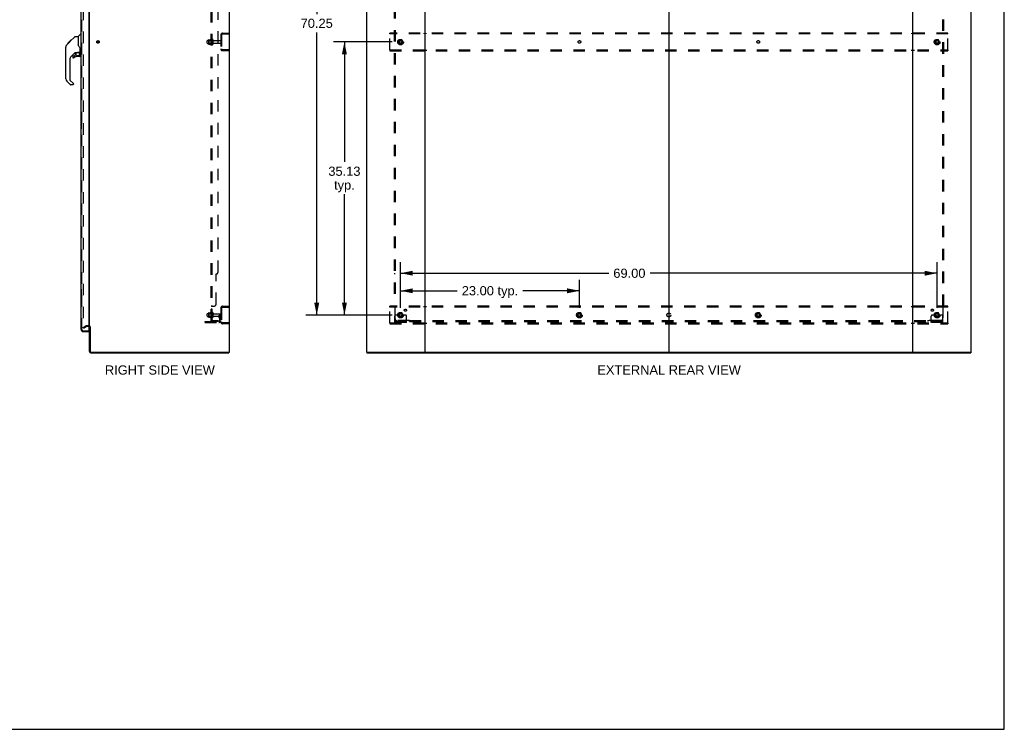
# Model space of a CAD drawing. Header units: inches. Extents: x 0 to 268, y 0 to 174.
# Tile 71 of 77: x 142 to 268, y 0 to 91. Entities that reach past the tile are written whole.
import ezdxf

# ---------------------------------------------------------------- set-up
doc = ezdxf.new("R2010")
doc.units = ezdxf.units.IN
doc.header["$LTSCALE"] = 14.749625
doc.header["$MEASUREMENT"] = 0
doc.linetypes.add('DOT', pattern=[0.2, 0.1, -0.1])
doc.linetypes.add('HIDDEN', pattern=[0.2, 0.1, -0.1])
doc.layers.get('0').update_dxf_attribs({"linetype": 'CONTINUOUS'})
for name, color, linetype in [('DEFAULT_2', 8, 'HIDDEN'), ('DIMENSIONS', 7, 'CONTINUOUS'), ('LEFTHAND_DOOR_ASSEMBLY', 7, 'CONTINUOUS'), ('RIGHTHAND_DOOR_ASSEMBLY', 7, 'CONTINUOUS'), ('SUBPANEL', 7, 'CONTINUOUS')]:
    doc.layers.add(name, color=color, linetype=linetype)
doc.styles.get("Standard").update_dxf_attribs({"font": 'arial.ttf'})
doc.dimstyles.new('DIMSTYLE_1', dxfattribs={"dimtxt": 1.183125, "dimasz": 1.5775, "dimexe": 0.09, "dimexo": 0.07, "dimgap": 0.0375, "dimtad": 0, "dimtih": 1, "dimtoh": 1, "dimzin": 4, "dimdsep": 46, "dimtxsty": 'Standard', "dimblk": '_FILLED', "dimblk1": '_FILLED', "dimblk2": '_FILLED', "dimcen": 0.09, "dimadec": 3, "dimazin": 1, "dimtfac": 1, "dimtdec": 3, "dimtofl": 0, "dimtmove": 0, "dimatfit": 3, "dimldrblk": '_FILLED', "dimfxl": 0, "dimtolj": 1, "dimtzin": 4, "dimarcsym": 0})

# ---------------------------------------------------------------- blocks, each defined once
blk = doc.blocks.new('_FILLED')
at = {"color": 0, "linetype": 'ByBlock'}
blk.add_solid([(0, 0), (-1, 0.2), (-1, -0.2)], dxfattribs=at)
blk = doc.blocks.new('*D2')
at = {"layer": 'DIMENSIONS', "color": 2, "linetype": 'Continuous'}
for p, q in [((149.55, 120.73), (151.73, 120.73)), ((166.18, 120.73), (164.01, 120.73))]:
    blk.add_line(p, q, dxfattribs=at)
at = {"layer": 'DIMENSIONS', "color": 2, "linetype": 'Continuous', "xscale": 1.5775, "yscale": 1.5775, "zscale": 1.5775, "rotation": 180}
blk.add_blockref('_FILLED', (149.55, 120.73), dxfattribs=at)
at = {"layer": 'DIMENSIONS', "color": 2, "linetype": 'Continuous', "xscale": 1.5775, "yscale": 1.5775, "zscale": 1.5775}
blk.add_blockref('_FILLED', (166.18, 120.73), dxfattribs=at)
at = {"layer": 'DIMENSIONS', "color": 2, "linetype": 'Continuous', "insert": (157.87, 121.32), "char_height": 1.1831, "width": 11.1011, "attachment_point": 2, "line_spacing_factor": 0.9}
blk.add_mtext('16.63 USABLE\\PDEPTH', dxfattribs=at)
blk = doc.blocks.new('*D3')
at = {"layer": 'DIMENSIONS', "color": 2, "linetype": 'Continuous'}
for p, q in [((190.53, 54.22), (190.53, 57.82)), ((213.53, 54.22), (213.53, 57.82)), ((190.53, 56.4), (197.82, 56.4)), ((213.53, 56.4), (206.25, 56.4))]:
    blk.add_line(p, q, dxfattribs=at)
at = {"layer": 'DIMENSIONS', "color": 2, "linetype": 'Continuous', "xscale": 1.5775, "yscale": 1.5775, "zscale": 1.5775, "rotation": 180}
blk.add_blockref('_FILLED', (190.53, 56.4), dxfattribs=at)
at = {"layer": 'DIMENSIONS', "color": 2, "linetype": 'Continuous', "xscale": 1.5775, "yscale": 1.5775, "zscale": 1.5775}
blk.add_blockref('_FILLED', (213.53, 56.4), dxfattribs=at)
at = {"layer": 'DIMENSIONS', "color": 2, "linetype": 'Continuous', "insert": (202.03, 57), "char_height": 1.183, "width": 7.2527, "attachment_point": 2, "line_spacing_factor": 0.9}
blk.add_mtext('23.00 typ.', dxfattribs=at)
blk = doc.blocks.new('*D4')
at = {"layer": 'DIMENSIONS', "color": 2, "linetype": 'Continuous'}
for p, q in [((189.43, 123.53), (178.33, 123.53)), ((179.75, 123.53), (179.75, 91.99)), ((179.75, 53.28), (179.75, 89.63)), ((189.43, 53.28), (178.33, 53.28))]:
    blk.add_line(p, q, dxfattribs=at)
at = {"layer": 'DIMENSIONS', "color": 2, "linetype": 'Continuous', "xscale": 1.5775, "yscale": 1.5775, "zscale": 1.5775}
for p, rotation in [((179.75, 123.53), 90), ((179.75, 53.28), 270)]:
    blk.add_blockref('_FILLED', p, dxfattribs=dict(at, rotation=rotation))
at = {"layer": 'DIMENSIONS', "color": 2, "linetype": 'Continuous', "insert": (179.75, 91.4), "char_height": 1.183, "width": 4.1343, "attachment_point": 2, "line_spacing_factor": 0.9}
blk.add_mtext('70.25', dxfattribs=at)
blk = doc.blocks.new('*D5')
at = {"layer": 'DIMENSIONS', "color": 2, "linetype": 'Continuous'}
for p, q in [((190.53, 54.22), (190.53, 60.08)), ((259.53, 54.22), (259.53, 60.08)), ((190.53, 58.66), (217.31, 58.66)), ((259.53, 58.66), (222.62, 58.66))]:
    blk.add_line(p, q, dxfattribs=at)
at = {"layer": 'DIMENSIONS', "color": 2, "linetype": 'Continuous', "xscale": 1.5775, "yscale": 1.5775, "zscale": 1.5775, "rotation": 180}
blk.add_blockref('_FILLED', (190.53, 58.66), dxfattribs=at)
at = {"layer": 'DIMENSIONS', "color": 2, "linetype": 'Continuous', "xscale": 1.5775, "yscale": 1.5775, "zscale": 1.5775}
blk.add_blockref('_FILLED', (259.53, 58.66), dxfattribs=at)
at = {"layer": 'DIMENSIONS', "color": 2, "linetype": 'Continuous', "insert": (219.96, 59.25), "char_height": 1.183, "width": 4.1343, "attachment_point": 2, "line_spacing_factor": 0.9}
blk.add_mtext('69.00', dxfattribs=at)
blk = doc.blocks.new('*D6')
at = {"layer": 'DIMENSIONS', "color": 2, "linetype": 'Continuous'}
for p, q in [((189.43, 88.41), (181.89, 88.41)), ((183.31, 88.41), (183.31, 72.97)), ((183.31, 53.28), (183.31, 68.82)), ((189.43, 53.28), (181.89, 53.28))]:
    blk.add_line(p, q, dxfattribs=at)
at = {"layer": 'DIMENSIONS', "color": 2, "linetype": 'Continuous', "xscale": 1.5775, "yscale": 1.5775, "zscale": 1.5775}
for p, rotation in [((183.31, 88.41), 90), ((183.31, 53.28), 270)]:
    blk.add_blockref('_FILLED', p, dxfattribs=dict(at, rotation=rotation))
at = {"layer": 'DIMENSIONS', "color": 2, "linetype": 'Continuous', "insert": (183.31, 72.37), "char_height": 1.183, "width": 4.1343, "attachment_point": 2, "line_spacing_factor": 0.9}
blk.add_mtext('35.13\\Ptyp.', dxfattribs=at)

msp = doc.modelspace()

# ---------------------------------------------------------------- linework, layer by layer
at = {"color": 7, "linetype": 'Continuous'}
for p, q in [((268.175, 0), (268.175, 173.525)), ((225.035, 128.303), (225.035, 48.511)), ((168.457, 48.511), (168.457, 48.407)), ((186.212, 48.511), (186.212, 48.407)), ((193.601, 48.511), (256.469, 48.511)), ((263.858, 48.511), (263.858, 48.407)), ((0, 0), (268.175, 0))]:
    msp.add_line(p, q, dxfattribs=at)
at = {"color": 3, "linetype": 'Continuous'}
for p, q in [((168.509, 128.303), (168.509, 48.511)), ((186.16, 128.303), (186.16, 48.511)), ((193.66, 128.303), (193.66, 48.511)), ((256.41, 48.511), (256.41, 128.303)), ((263.91, 48.511), (263.91, 128.303)), ((150.509, 51.855), (150.509, 124.959)), ((150.509, 48.596), (150.509, 51.824)), ((150.613, 51.825), (150.613, 48.601)), ((150.698, 48.407), (168.457, 48.407)), ((150.703, 48.511), (168.509, 48.511)), ((186.16, 48.511), (193.601, 48.511)), ((186.212, 48.407), (263.858, 48.407)), ((256.469, 48.511), (263.91, 48.511))]:
    msp.add_line(p, q, dxfattribs=at)
for centre, radius, start, end in [((150.424, 51.718), 0.085, 0, 85.95069), ((150.698, 48.596), 0.189, 180, 270), ((150.703, 48.601), 0.09, 180, 270)]:
    msp.add_arc(centre, radius, start, end, dxfattribs=at)
at = {"color": 7, "linetype": 'Continuous'}
for centre, radius, start, end in [((150.424, 51.718), 0.189, 34.02865, 46.48705), ((150.698, 48.596), 0.085, 184.4898, 265.5102)]:
    msp.add_arc(centre, radius, start, end, dxfattribs=at)
at = {"layer": 'DEFAULT_2', "color": 8, "linetype": 'HIDDEN'}
for p, q in [((149.696, 125.142), (149.696, 51.673)), ((165.844, 88.663), (165.844, 88.152)), ((165.854, 88.685), (166.082, 88.685)), ((166.11, 88.763), (166.11, 88.051)), ((166.18, 88.741), (166.18, 88.073)), ((166.305, 88.15), (166.305, 88.665)), ((166.415, 88.15), (166.415, 88.665)), ((167.405, 89.286), (167.405, 87.529)), ((167.509, 89.286), (167.509, 87.529)), ((167.651, 89.532), (168.405, 89.532)), ((167.651, 89.428), (168.405, 89.428)), ((167.935, 89.532), (167.935, 89.428)), ((168.405, 89.532), (168.405, 89.428)), ((189.16, 89.428), (189.16, 89.532)), ((260.91, 89.532), (189.16, 89.532)), ((189.16, 87.386), (189.16, 89.428)), ((260.91, 89.428), (189.16, 89.428)), ((190.372, 88.68), (190.217, 88.412)), ((190.689, 88.685), (190.38, 88.685)), ((190.852, 88.412), (190.698, 88.68)), ((193.51, 89.532), (193.51, 89.428)), ((193.81, 89.428), (193.81, 89.532)), ((224.885, 89.532), (224.885, 89.428)), ((225.185, 89.428), (225.185, 89.532)), ((256.26, 89.532), (256.26, 89.428)), ((256.56, 89.532), (256.56, 89.428)), ((259.372, 88.68), (259.217, 88.412)), ((259.689, 88.685), (259.38, 88.685)), ((259.852, 88.412), (259.698, 88.68)), ((260.91, 89.428), (260.91, 89.532)), ((260.91, 87.386), (260.91, 89.428)), ((165.68, 88.25), (165.68, 88.565)), ((165.71, 88.595), (166.305, 88.595)), ((165.71, 88.22), (166.305, 88.22)), ((165.864, 88.591), (165.844, 88.611)), ((165.864, 88.224), (165.844, 88.204)), ((165.854, 88.13), (166.082, 88.13)), ((166.16, 88.591), (165.864, 88.591)), ((165.864, 88.591), (165.864, 88.224)), ((166.16, 88.224), (165.864, 88.224)), ((166.16, 88.591), (166.18, 88.611)), ((166.16, 88.591), (166.16, 88.224)), ((166.16, 88.224), (166.18, 88.204)), ((166.477, 88.572), (167.375, 88.572)), ((166.477, 88.242), (167.375, 88.242)), ((168.405, 87.386), (167.651, 87.386)), ((167.935, 87.386), (167.935, 87.282)), ((168.405, 87.386), (168.405, 87.282)), ((189.16, 87.386), (189.16, 87.282)), ((189.16, 87.386), (260.91, 87.386)), ((190.217, 88.402), (190.372, 88.135)), ((190.689, 88.13), (190.38, 88.13)), ((190.698, 88.135), (190.852, 88.402)), ((193.51, 87.386), (193.51, 87.282)), ((193.81, 87.386), (193.81, 87.282)), ((224.885, 87.386), (224.885, 87.282)), ((225.185, 87.386), (225.185, 87.282)), ((256.26, 87.386), (256.26, 87.282)), ((256.56, 87.386), (256.56, 87.282)), ((259.217, 88.402), (259.372, 88.135)), ((259.689, 88.13), (259.38, 88.13)), ((259.698, 88.135), (259.852, 88.402)), ((260.91, 87.386), (260.91, 87.282)), ((168.405, 87.282), (167.651, 87.282)), ((189.16, 87.282), (260.91, 87.282)), ((165.68, 53.125), (165.68, 53.44)), ((165.71, 53.47), (166.305, 53.47)), ((165.844, 53.538), (165.844, 53.027)), ((165.864, 53.466), (165.844, 53.486)), ((165.854, 53.56), (166.082, 53.56)), ((166.16, 53.466), (165.864, 53.466)), ((165.864, 53.466), (165.864, 53.099)), ((166.11, 53.638), (166.11, 52.926)), ((166.16, 53.466), (166.18, 53.486)), ((166.16, 53.466), (166.16, 53.099)), ((166.18, 53.616), (166.18, 52.948)), ((166.305, 53.025), (166.305, 53.54)), ((166.415, 53.025), (166.415, 53.54)), ((166.477, 53.447), (167.375, 53.447)), ((167.211, 53.282), (167.301, 53.282)), ((167.211, 52.942), (167.211, 53.282)), ((167.301, 53.282), (167.405, 53.282)), ((167.301, 52.581), (167.301, 53.282)), ((167.315, 52.942), (167.315, 53.282)), ((167.405, 53.282), (167.366, 53.282)), ((167.405, 54.161), (167.405, 52.404)), ((167.509, 54.161), (167.509, 52.404)), ((167.651, 54.407), (168.405, 54.407)), ((167.651, 54.303), (168.405, 54.303)), ((167.935, 54.407), (167.935, 54.303)), ((168.405, 54.407), (168.405, 54.303)), ((189.16, 54.303), (189.16, 54.407)), ((260.91, 54.407), (189.16, 54.407)), ((189.16, 52.261), (189.16, 54.303)), ((260.91, 54.303), (189.16, 54.303)), ((189.999, 53.282), (189.91, 53.282)), ((190.12, 53.282), (189.999, 53.282)), ((190.36, 53.282), (190.12, 53.282)), ((190.372, 53.555), (190.217, 53.287)), ((190.217, 53.277), (190.372, 53.01)), ((190.689, 53.56), (190.38, 53.56)), ((190.852, 53.287), (190.698, 53.555)), ((190.698, 53.01), (190.852, 53.277)), ((190.71, 53.282), (190.949, 53.282)), ((191.071, 53.282), (190.949, 53.282)), ((191.16, 53.282), (191.071, 53.282)), ((193.51, 54.407), (193.51, 54.303)), ((193.81, 54.303), (193.81, 54.407)), ((213.372, 53.555), (213.217, 53.287)), ((213.217, 53.277), (213.372, 53.01)), ((213.689, 53.56), (213.38, 53.56)), ((213.852, 53.287), (213.698, 53.555)), ((213.698, 53.01), (213.852, 53.277)), ((224.885, 54.407), (224.885, 54.303)), ((225.185, 54.303), (225.185, 54.407)), ((236.372, 53.555), (236.217, 53.287)), ((236.217, 53.277), (236.372, 53.01)), ((236.689, 53.56), (236.38, 53.56)), ((236.852, 53.287), (236.698, 53.555)), ((236.698, 53.01), (236.852, 53.277)), ((256.26, 54.407), (256.26, 54.303)), ((256.56, 54.407), (256.56, 54.303)), ((258.999, 53.282), (258.91, 53.282)), ((259.12, 53.282), (258.999, 53.282)), ((259.36, 53.282), (259.12, 53.282)), ((259.372, 53.555), (259.217, 53.287)), ((259.217, 53.277), (259.372, 53.01)), ((259.689, 53.56), (259.38, 53.56)), ((259.852, 53.287), (259.698, 53.555)), ((259.698, 53.01), (259.852, 53.277)), ((259.71, 53.282), (259.949, 53.282)), ((260.071, 53.282), (259.949, 53.282)), ((260.16, 53.282), (260.071, 53.282)), ((260.91, 54.303), (260.91, 54.407)), ((260.91, 52.261), (260.91, 54.303)), ((165.405, 52.438), (167.158, 52.438)), ((165.405, 52.334), (165.405, 52.438)), ((165.405, 52.334), (167.158, 52.334)), ((165.652, 52.334), (165.652, 52.438)), ((165.71, 53.095), (166.305, 53.095)), ((165.864, 53.099), (165.844, 53.079)), ((165.854, 53.005), (166.082, 53.005)), ((166.16, 53.099), (165.864, 53.099)), ((165.908, 52.334), (165.908, 52.438)), ((166.16, 53.099), (166.18, 53.079)), ((166.477, 53.117), (167.375, 53.117)), ((167.315, 53.107), (167.211, 53.107)), ((167.232, 52.875), (167.281, 52.807)), ((167.317, 52.936), (167.366, 52.868)), ((168.405, 52.261), (167.651, 52.261)), ((168.405, 52.157), (167.651, 52.157)), ((167.935, 52.261), (167.935, 52.157)), ((168.405, 52.261), (168.405, 52.157)), ((189.16, 52.261), (260.91, 52.261)), ((189.16, 52.261), (189.16, 52.157)), ((189.16, 52.157), (260.91, 52.157)), ((189.785, 52.334), (189.785, 53.157)), ((191.285, 52.438), (189.785, 52.438)), ((191.285, 52.334), (189.785, 52.334)), ((190.032, 52.334), (190.032, 52.438)), ((190.288, 52.334), (190.288, 52.438)), ((190.689, 53.005), (190.38, 53.005)), ((190.782, 52.334), (190.782, 52.438)), ((191.038, 52.334), (191.038, 52.438)), ((191.285, 52.334), (191.285, 53.157)), ((193.51, 52.261), (193.51, 52.157)), ((193.81, 52.261), (193.81, 52.157)), ((213.689, 53.005), (213.38, 53.005)), ((224.885, 52.261), (224.885, 52.157)), ((225.185, 52.261), (225.185, 52.157)), ((236.689, 53.005), (236.38, 53.005)), ((256.26, 52.261), (256.26, 52.157)), ((256.56, 52.261), (256.56, 52.157)), ((258.785, 52.334), (258.785, 53.157)), ((260.285, 52.438), (258.785, 52.438)), ((260.285, 52.334), (258.785, 52.334)), ((259.032, 52.334), (259.032, 52.438)), ((259.288, 52.334), (259.288, 52.438)), ((259.689, 53.005), (259.38, 53.005)), ((259.782, 52.334), (259.782, 52.438)), ((260.038, 52.334), (260.038, 52.438)), ((260.285, 52.334), (260.285, 53.157)), ((260.91, 52.261), (260.91, 52.157)), ((149.696, 51.693), (150.036, 51.889)), ((149.748, 51.603), (149.696, 51.693)), ((149.748, 51.603), (150.088, 51.799)), ((150.424, 51.907), (150.105, 51.907)), ((150.424, 51.803), (150.105, 51.803))]:
    msp.add_line(p, q, dxfattribs=at)
for points in [[(149.696, 51.673), (149.696, 51.67), (149.697, 51.668), (149.697, 51.666), (149.698, 51.664), (149.699, 51.662)], [(149.714, 51.653), (149.712, 51.653), (149.71, 51.653), (149.708, 51.654), (149.706, 51.655), (149.705, 51.656), (149.703, 51.657), (149.701, 51.658), (149.7, 51.66), (149.699, 51.662)], [(149.721, 51.655), (149.72, 51.654), (149.718, 51.653), (149.716, 51.653), (149.714, 51.653), (149.714, 51.653)]]:
    msp.add_lwpolyline(points, dxfattribs=at)
for centre, radius in [((190.535, 88.407), 0.372), ((190.535, 88.407), 0.356), ((190.535, 88.407), 0.312), ((259.535, 88.407), 0.372), ((259.535, 88.407), 0.356), ((259.535, 88.407), 0.312), ((151.613, 88.407), 0.164), ((151.613, 88.407), 0.124), ((190.535, 88.407), 0.204), ((190.535, 88.407), 0.188), ((190.535, 88.407), 0.183), ((190.535, 88.407), 0.165), ((259.535, 88.407), 0.204), ((259.535, 88.407), 0.188), ((259.535, 88.407), 0.183), ((259.535, 88.407), 0.165), ((190.535, 53.282), 0.372), ((190.535, 53.282), 0.356), ((190.535, 53.282), 0.312), ((190.535, 53.282), 0.204), ((190.535, 53.282), 0.188), ((190.535, 53.282), 0.183), ((190.535, 53.282), 0.165), ((213.535, 53.282), 0.372), ((213.535, 53.282), 0.356), ((213.535, 53.282), 0.312), ((213.535, 53.282), 0.204), ((213.535, 53.282), 0.188), ((213.535, 53.282), 0.183), ((213.535, 53.282), 0.165), ((236.535, 53.282), 0.372), ((236.535, 53.282), 0.356), ((236.535, 53.282), 0.312), ((236.535, 53.282), 0.204), ((236.535, 53.282), 0.188), ((236.535, 53.282), 0.183), ((236.535, 53.282), 0.165), ((259.535, 53.282), 0.372), ((259.535, 53.282), 0.356), ((259.535, 53.282), 0.312), ((259.535, 53.282), 0.204), ((259.535, 53.282), 0.188), ((259.535, 53.282), 0.183), ((259.535, 53.282), 0.165)]:
    msp.add_circle(centre, radius, dxfattribs=at)
at = {"layer": 'DEFAULT_2', "color": 8, "linetype": 'DOT'}
for centre in [(190.535, 88.407), (213.535, 88.407), (236.535, 88.407), (259.535, 88.407), (190.535, 53.282), (213.535, 53.282), (236.535, 53.282), (259.535, 53.282)]:
    msp.add_circle(centre, 0.17, dxfattribs=at)
at = {"layer": 'DEFAULT_2', "color": 8, "linetype": 'HIDDEN'}
for centre, radius, start, end in [((165.854, 88.675), 0.01, 90, 174.80617), ((165.985, 88.663), 0.141, 174.79195, 180), ((166.063, 88.695), 0.01, 270, 336.03207), ((166.71, 88.407), 0.698, 149.33687, 156.03207), ((166.141, 88.741), 0.0384, 0, 145.55034), ((166.36, 88.665), 0.055, 360, 180), ((167.651, 89.286), 0.246, 90, 180), ((167.651, 89.286), 0.142, 90, 180), ((190.38, 88.675), 0.01, 90.01235, 149.98915), ((190.689, 88.675), 0.01, 30.01204, 89.98872), ((259.38, 88.675), 0.01, 90.01235, 149.98915), ((259.689, 88.675), 0.01, 30.01204, 89.98872), ((165.71, 88.565), 0.03, 90, 180.00001), ((165.71, 88.25), 0.03, 179.99999, 270), ((165.985, 88.152), 0.141, 180, 185.20805), ((165.854, 88.14), 0.01, 185.19383, 270), ((166.063, 88.12), 0.01, 23.96793, 90), ((166.71, 88.407), 0.698, 203.96793, 210.66313), ((166.141, 88.073), 0.0384, 214.44966, 360), ((166.36, 88.15), 0.055, 180, 0), ((166.477, 88.635), 0.0625, 180, 270), ((166.477, 88.18), 0.0625, 90, 180), ((167.375, 88.542), 0.03, 360, 90), ((167.375, 88.272), 0.03, 270, 0), ((167.651, 87.529), 0.246, 180, 270), ((167.651, 87.529), 0.142, 180, 270), ((190.226, 88.407), 0.01, 150.01268, 209.98829), ((190.38, 88.14), 0.01, 210.01204, 269.98872), ((190.689, 88.14), 0.01, 270.01235, 329.98915), ((190.844, 88.407), 0.01, 330.01268, 29.98829), ((259.226, 88.407), 0.01, 150.01268, 209.98829), ((259.38, 88.14), 0.01, 210.01204, 269.98872), ((259.689, 88.14), 0.01, 270.01235, 329.98915), ((259.844, 88.407), 0.01, 330.01268, 29.98829), ((165.71, 53.44), 0.03, 90, 180.00001), ((165.854, 53.55), 0.01, 90, 174.80617), ((165.985, 53.538), 0.141, 174.79195, 180), ((166.063, 53.57), 0.01, 270, 336.03207), ((166.71, 53.282), 0.698, 149.33687, 156.03207), ((166.141, 53.616), 0.0384, 0, 145.55034), ((166.36, 53.54), 0.055, 360, 180), ((166.477, 53.51), 0.0625, 180, 270), ((167.375, 53.417), 0.03, 360, 90), ((167.651, 54.161), 0.246, 90, 180), ((167.651, 54.161), 0.142, 90, 180), ((189.91, 53.157), 0.125, 90, 180), ((190.226, 53.282), 0.01, 150.01268, 209.98829), ((190.535, 53.282), 0.175, 180, 360), ((190.38, 53.55), 0.01, 90.01235, 149.98915), ((190.689, 53.55), 0.01, 30.01204, 89.98872), ((190.844, 53.282), 0.01, 330.01268, 29.98829), ((191.16, 53.157), 0.125, 0, 90), ((213.226, 53.282), 0.01, 150.01268, 209.98829), ((213.38, 53.55), 0.01, 90.01235, 149.98915), ((213.689, 53.55), 0.01, 30.01204, 89.98872), ((213.844, 53.282), 0.01, 330.01268, 29.98829), ((236.226, 53.282), 0.01, 150.01268, 209.98829), ((236.38, 53.55), 0.01, 90.01235, 149.98915), ((236.689, 53.55), 0.01, 30.01204, 89.98872), ((236.844, 53.282), 0.01, 330.01268, 29.98829), ((258.91, 53.157), 0.125, 90, 180), ((259.226, 53.282), 0.01, 150.01268, 209.98829), ((259.535, 53.282), 0.175, 180, 360), ((259.38, 53.55), 0.01, 90.01235, 149.98915), ((259.689, 53.55), 0.01, 30.01204, 89.98872), ((259.844, 53.282), 0.01, 330.01268, 29.98829), ((260.16, 53.157), 0.125, 0, 90), ((165.71, 53.125), 0.03, 179.99999, 270), ((165.985, 53.027), 0.141, 180, 185.20805), ((165.854, 53.015), 0.01, 185.19383, 270), ((166.063, 52.995), 0.01, 23.96793, 90), ((166.71, 53.282), 0.698, 203.96793, 210.66313), ((166.141, 52.948), 0.0384, 214.44966, 360), ((166.36, 53.025), 0.055, 180, 0), ((166.477, 53.055), 0.0625, 90, 180), ((167.158, 52.581), 0.246, 270, 360), ((167.158, 52.581), 0.142, 270, 360), ((167.325, 52.942), 0.114, 180, 215.75389), ((167.197, 52.746), 0.104, 0, 35.75389), ((167.325, 52.942), 0.01, 180, 215.75389), ((167.197, 52.746), 0.208, 0, 35.75389), ((167.375, 53.147), 0.03, 270, 0), ((167.651, 52.404), 0.246, 180, 270), ((167.651, 52.404), 0.142, 180, 270), ((190.38, 53.015), 0.01, 210.01204, 269.98872), ((190.689, 53.015), 0.01, 270.01235, 329.98915), ((213.38, 53.015), 0.01, 210.01204, 269.98872), ((213.689, 53.015), 0.01, 270.01235, 329.98915), ((236.38, 53.015), 0.01, 210.01204, 269.98872), ((236.689, 53.015), 0.01, 270.01235, 329.98915), ((259.38, 53.015), 0.01, 210.01204, 269.98872), ((259.689, 53.015), 0.01, 270.01235, 329.98915), ((150.105, 51.77), 0.137, 90, 120), ((150.105, 51.77), 0.033, 90, 120), ((150.424, 51.718), 0.189, 46.48705, 90), ((150.424, 51.718), 0.085, 85.95069, 90), ((150.424, 51.718), 0.189, 0, 34.02865)]:
    msp.add_arc(centre, radius, start, end, dxfattribs=at)
at = {"layer": 'LEFTHAND_DOOR_ASSEMBLY', "color": 8, "linetype": 'HIDDEN'}
for p, q in [((149.555, 51.404), (149.555, 125.411)), ((149.697, 51.261), (150.41, 51.261))]:
    msp.add_line(p, q, dxfattribs=at)
at = {"layer": 'LEFTHAND_DOOR_ASSEMBLY', "color": 7, "linetype": 'Continuous'}
for p, q in [((147.463, 87.701), (147.482, 87.721)), ((147.463, 87.224), (147.463, 87.701)), ((147.463, 87.224), (147.482, 87.205))]:
    msp.add_line(p, q, dxfattribs=at)
for centre, radius, start, end in [((147.915, 87.736), 0.433, 137.27268, 137.76144), ((148.467, 86.535), 0.0787, 90, 180), ((148.467, 86.416), 0.0787, 180, 309.5212), ((149.254, 86.614), 0.0787, 270, 360), ((149.136, 86.852), 0.197, 4.49984, 45), ((147.876, 83.649), 0.394, 180, 225), ((148.106, 82.974), 0.0787, 225, 270), ((148.388, 82.974), 0.0787, 270, 347.64639)]:
    msp.add_arc(centre, radius, start, end, dxfattribs=at)
at = {"layer": 'LEFTHAND_DOOR_ASSEMBLY', "color": 8, "linetype": 'HIDDEN'}
msp.add_arc((149.697, 51.404), 0.142, 180, 270, dxfattribs=at)
at = {"layer": 'RIGHTHAND_DOOR_ASSEMBLY', "color": 3, "linetype": 'Continuous'}
for p, q in [((149.451, 51.404), (149.451, 125.411)), ((150.43, 125.533), (150.43, 51.281)), ((149.697, 51.157), (150.43, 51.157))]:
    msp.add_line(p, q, dxfattribs=at)
at = {"layer": 'RIGHTHAND_DOOR_ASSEMBLY', "color": 8, "linetype": 'HIDDEN'}
for p, q in [((149.555, 51.404), (149.555, 125.411)), ((149.697, 51.261), (150.41, 51.261))]:
    msp.add_line(p, q, dxfattribs=at)
at = {"layer": 'RIGHTHAND_DOOR_ASSEMBLY', "color": 7, "linetype": 'Continuous'}
for p, q in [((148.016, 88.449), (148.64, 89.073)), ((148.696, 89.096), (149.057, 89.096)), ((149.057, 89.096), (149.057, 87.992)), ((149.063, 89.102), (149.361, 89.4)), ((149.451, 89.411), (149.388, 89.411)), ((147.482, 83.649), (147.482, 87.752)), ((147.597, 88.029), (147.876, 88.308)), ((147.703, 88.203), (147.707, 88.206)), ((147.703, 88.203), (147.77, 88.203)), ((147.707, 88.206), (147.773, 88.206)), ((147.708, 88.207), (148.117, 88.617)), ((147.708, 88.207), (147.774, 88.207)), ((147.856, 88.288), (147.789, 88.288)), ((147.875, 88.308), (148.009, 88.441)), ((147.875, 88.375), (147.942, 88.375)), ((147.903, 88.335), (147.876, 88.308)), ((147.937, 88.369), (147.903, 88.335)), ((147.98, 88.413), (147.937, 88.369)), ((148.024, 88.457), (147.957, 88.457)), ((148.016, 88.449), (147.98, 88.413)), ((148.034, 88.533), (148.101, 88.533)), ((148.117, 88.617), (148.119, 88.619)), ((148.184, 88.617), (148.117, 88.617)), ((148.118, 88.617), (148.184, 88.617)), ((148.119, 88.619), (148.186, 88.619)), ((149.076, 88.001), (149.057, 88.054)), ((149.105, 87.935), (149.076, 88.001)), ((149.333, 87.069), (149.333, 87.475)), ((147.994, 86.115), (147.994, 83.563)), ((148.669, 87.034), (148.167, 86.533)), ((148.388, 86.535), (148.388, 86.416)), ((148.467, 86.614), (148.619, 86.614)), ((148.628, 86.617), (148.699, 86.689)), ((148.703, 87.024), (148.703, 86.698)), ((148.745, 87.029), (148.833, 87.029)), ((149.018, 87.071), (149.313, 87.071)), ((149.254, 86.535), (149.018, 86.535)), ((149.195, 87.071), (149.275, 86.991)), ((149.267, 86.983), (149.261, 86.977)), ((149.313, 86.852), (149.333, 86.852)), ((149.333, 86.614), (149.333, 86.852)), ((149.372, 87.029), (149.451, 87.029)), ((148.05, 82.918), (147.598, 83.371)), ((148.017, 83.508), (148.453, 83.072)), ((148.388, 82.895), (148.106, 82.895)), ((148.467, 83.039), (148.467, 82.974)), ((149.391, 78.142), (149.391, 77.172)), ((149.451, 78.157), (149.406, 78.157)), ((149.438, 78.057), (149.438, 77.257)), ((149.406, 77.157), (149.451, 77.157)), ((149.391, 56.642), (149.391, 55.672)), ((149.451, 56.657), (149.406, 56.657)), ((149.438, 56.557), (149.438, 55.757)), ((149.406, 55.657), (149.451, 55.657)), ((150.41, 51.261), (150.43, 51.261)), ((150.43, 51.261), (150.43, 51.157))]:
    msp.add_line(p, q, dxfattribs=at)
for points in [[(148.64, 89.073), (148.648, 89.08), (148.657, 89.086), (148.666, 89.09), (148.676, 89.093), (148.686, 89.095), (148.696, 89.096)], [(147.597, 88.029), (147.577, 88.008), (147.552, 87.975), (147.53, 87.94), (147.513, 87.903), (147.499, 87.864), (147.489, 87.824), (147.484, 87.783), (147.482, 87.752)], [(149.28, 87.646), (149.229, 87.719), (149.18, 87.797), (149.139, 87.868), (149.105, 87.935)], [(149.333, 87.475), (149.332, 87.499), (149.327, 87.533), (149.318, 87.567), (149.306, 87.599), (149.291, 87.628), (149.28, 87.646)], [(148.833, 87.029), (148.834, 87.029), (148.842, 87.03), (148.85, 87.032), (148.86, 87.035), (148.872, 87.039), (148.885, 87.044), (148.9, 87.049), (148.917, 87.055), (148.934, 87.059), (148.953, 87.064), (148.972, 87.067), (148.991, 87.069), (149.009, 87.07), (149.018, 87.071)], [(149.313, 86.852), (149.312, 86.866), (149.311, 86.879), (149.308, 86.893), (149.304, 86.906), (149.299, 86.919), (149.293, 86.932), (149.287, 86.944), (149.279, 86.956), (149.27, 86.967), (149.261, 86.977)], [(149.275, 86.991), (149.275, 86.991), (149.274, 86.99), (149.273, 86.989), (149.272, 86.988), (149.271, 86.987), (149.267, 86.983)], [(149.436, 78.093), (149.436, 78.088), (149.437, 78.082), (149.437, 78.076), (149.437, 78.07), (149.437, 78.063), (149.438, 78.057)], [(149.438, 77.257), (149.437, 77.251), (149.437, 77.245), (149.437, 77.239), (149.437, 77.233), (149.436, 77.227), (149.436, 77.221)], [(149.436, 56.593), (149.436, 56.588), (149.437, 56.582), (149.437, 56.576), (149.437, 56.57), (149.437, 56.563), (149.438, 56.557)], [(149.438, 55.757), (149.437, 55.751), (149.437, 55.745), (149.437, 55.739), (149.437, 55.733), (149.436, 55.727), (149.436, 55.721)]]:
    msp.add_lwpolyline(points, dxfattribs=at)
msp.add_circle((149.018, 86.83), 0.217, dxfattribs=at)
for centre, radius, start, end in [((149.077, 89.088), 0.0197, 135, 180), ((149.388, 89.372), 0.0394, 90, 135), ((147.915, 87.736), 0.433, 137.27268, 137.76144), ((148.585, 86.115), 0.591, 135, 180), ((148.467, 86.535), 0.0787, 90, 180), ((148.467, 86.416), 0.0787, 180, 309.5212), ((149.018, 85.748), 0.787, 90, 129.5212), ((148.745, 86.832), 0.197, 90, 135), ((148.619, 86.626), 0.0118, 270, 315), ((148.691, 86.698), 0.0118, 315, 360), ((149.254, 86.614), 0.0787, 270, 360), ((149.136, 86.852), 0.197, 0, 45), ((149.313, 87.09), 0.0197, 270, 360), ((149.372, 87.069), 0.0394, 180, 270), ((147.876, 83.649), 0.394, 180, 225), ((148.073, 83.563), 0.0787, 180, 225), ((148.106, 82.974), 0.0787, 225, 270), ((148.388, 82.974), 0.0787, 270, 360), ((148.419, 83.039), 0.0472, 0, 45), ((149.406, 78.142), 0.015, 90, 180), ((149.436, 78.142), 0.015, 0, 90), ((149.406, 77.172), 0.015, 180, 270), ((149.436, 77.172), 0.015, 270, 360), ((149.406, 56.642), 0.015, 90, 180), ((149.436, 56.642), 0.015, 0, 90), ((149.406, 55.672), 0.015, 180, 270), ((149.436, 55.672), 0.015, 270, 360), ((149.615, 51.547), 0.26, 270, 272.59369)]:
    msp.add_arc(centre, radius, start, end, dxfattribs=at)
at = {"layer": 'RIGHTHAND_DOOR_ASSEMBLY', "color": 3, "linetype": 'Continuous'}
for centre, radius, start, end in [((149.697, 51.404), 0.246, 180, 270), ((150.41, 51.281), 0.02, 270, 360)]:
    msp.add_arc(centre, radius, start, end, dxfattribs=at)
at = {"layer": 'RIGHTHAND_DOOR_ASSEMBLY', "color": 8, "linetype": 'HIDDEN'}
msp.add_arc((149.697, 51.404), 0.142, 180, 270, dxfattribs=at)
at = {"layer": 'SUBPANEL', "color": 8, "linetype": 'HIDDEN'}
for p, q in [((166.18, 52.563), (166.18, 124.251)), ((166.305, 52.563), (166.305, 124.251)), ((189.691, 122.376), (189.691, 54.438)), ((189.816, 122.376), (189.816, 54.438)), ((260.253, 54.438), (260.253, 122.376)), ((260.378, 54.438), (260.378, 122.376)), ((167.055, 58.813), (167.055, 118.001)), ((166.305, 88.657), (166.18, 88.657)), ((166.305, 88.157), (166.18, 88.157)), ((166.805, 54.688), (166.805, 58.563)), ((189.816, 58.563), (189.691, 58.563)), ((260.253, 58.563), (260.378, 58.563)), ((166.305, 54.403), (166.18, 54.403)), ((166.305, 54.041), (166.18, 54.041)), ((166.305, 53.76), (166.18, 53.76)), ((166.305, 53.532), (166.18, 53.532)), ((166.192, 54.418), (166.189, 54.416)), ((166.234, 54.438), (166.555, 54.438)), ((189.691, 54.438), (189.857, 54.438)), ((189.797, 54.421), (189.804, 54.414)), ((189.816, 52.813), (189.816, 54.403)), ((260.213, 54.438), (260.378, 54.438)), ((260.253, 54.403), (260.253, 52.813)), ((166.305, 53.032), (166.18, 53.032)), ((166.305, 52.563), (166.18, 52.563)), ((166.234, 52.525), (166.33, 52.604)), ((166.417, 52.563), (167.055, 52.563)), ((167.055, 52.438), (166.417, 52.438)), ((166.805, 52.563), (166.805, 52.438)), ((167.055, 52.563), (167.055, 52.438)), ((191.656, 52.563), (190.066, 52.563)), ((191.691, 52.438), (191.691, 52.604)), ((191.691, 52.563), (258.378, 52.563)), ((191.691, 52.438), (258.378, 52.438)), ((195.816, 52.563), (195.816, 52.438)), ((254.253, 52.563), (254.253, 52.438)), ((258.378, 52.438), (258.378, 52.604)), ((258.396, 52.545), (258.403, 52.552)), ((260.003, 52.563), (258.414, 52.563))]:
    msp.add_line(p, q, dxfattribs=at)
for points in [[(166.199, 54.421), (166.196, 54.42), (166.192, 54.418), (166.189, 54.416), (166.187, 54.414), (166.184, 54.412), (166.182, 54.41), (166.181, 54.408), (166.18, 54.406), (166.18, 54.405), (166.18, 54.403)], [(166.187, 54.414), (166.184, 54.412), (166.182, 54.41), (166.181, 54.408), (166.18, 54.406), (166.18, 54.405), (166.18, 54.403)], [(166.214, 54.428), (166.207, 54.425), (166.203, 54.423), (166.199, 54.421)], [(166.234, 54.438), (166.232, 54.437), (166.229, 54.435), (166.226, 54.433), (166.222, 54.431), (166.218, 54.43), (166.214, 54.428)], [(166.232, 54.437), (166.229, 54.435), (166.226, 54.433)], [(166.319, 54.419), (166.315, 54.416), (166.313, 54.414), (166.311, 54.413), (166.309, 54.411), (166.307, 54.409), (166.306, 54.408), (166.305, 54.406), (166.305, 54.405), (166.305, 54.403)], [(166.311, 54.413), (166.309, 54.411), (166.307, 54.409), (166.306, 54.408), (166.305, 54.406), (166.305, 54.405), (166.305, 54.403)], [(166.33, 54.438), (166.331, 54.436), (166.331, 54.435), (166.331, 54.433), (166.33, 54.431), (166.33, 54.429), (166.329, 54.428), (166.328, 54.426), (166.326, 54.424), (166.325, 54.423), (166.323, 54.421), (166.321, 54.42), (166.319, 54.419)], [(166.331, 54.433), (166.33, 54.431), (166.33, 54.429), (166.329, 54.428), (166.328, 54.426), (166.326, 54.424), (166.325, 54.423), (166.323, 54.421)], [(166.33, 54.438), (166.331, 54.436), (166.331, 54.435)], [(189.777, 54.438), (189.78, 54.437), (189.782, 54.435), (189.784, 54.433), (189.787, 54.431), (189.789, 54.43), (189.79, 54.428), (189.792, 54.426), (189.794, 54.425), (189.796, 54.423), (189.797, 54.421)], [(189.804, 54.414), (189.806, 54.412), (189.808, 54.41), (189.81, 54.408), (189.812, 54.406), (189.814, 54.405), (189.816, 54.403)], [(189.83, 54.413), (189.827, 54.411), (189.825, 54.409), (189.822, 54.408), (189.82, 54.406), (189.818, 54.405), (189.816, 54.403)], [(189.857, 54.438), (189.856, 54.436), (189.855, 54.435), (189.854, 54.433), (189.853, 54.431), (189.852, 54.429), (189.851, 54.428), (189.849, 54.426), (189.847, 54.424), (189.845, 54.423), (189.844, 54.421), (189.842, 54.42), (189.839, 54.419), (189.837, 54.417), (189.835, 54.416), (189.83, 54.413)], [(260.213, 54.438), (260.213, 54.436), (260.214, 54.435), (260.215, 54.433), (260.216, 54.431), (260.217, 54.429), (260.219, 54.428), (260.22, 54.426), (260.222, 54.424), (260.224, 54.423), (260.226, 54.421), (260.228, 54.42), (260.23, 54.419), (260.232, 54.417), (260.235, 54.416)], [(260.235, 54.416), (260.24, 54.413), (260.242, 54.411), (260.245, 54.409), (260.247, 54.408), (260.25, 54.406), (260.252, 54.405), (260.253, 54.403)], [(260.267, 54.416), (260.265, 54.414), (260.263, 54.412), (260.261, 54.41), (260.259, 54.408), (260.257, 54.406), (260.255, 54.405), (260.253, 54.403)], [(260.292, 54.438), (260.29, 54.437), (260.287, 54.435), (260.285, 54.433), (260.283, 54.431), (260.281, 54.43), (260.279, 54.428), (260.277, 54.426), (260.276, 54.425), (260.274, 54.423), (260.272, 54.421), (260.267, 54.416)], [(166.203, 52.543), (166.199, 52.545), (166.196, 52.546), (166.192, 52.548), (166.189, 52.55), (166.187, 52.552), (166.184, 52.554), (166.182, 52.556), (166.181, 52.558), (166.18, 52.56), (166.18, 52.562), (166.18, 52.563)], [(166.234, 52.525), (166.232, 52.527), (166.229, 52.53), (166.226, 52.532), (166.222, 52.534), (166.218, 52.536), (166.214, 52.538), (166.211, 52.54), (166.203, 52.543)], [(166.309, 52.586), (166.309, 52.586), (166.309, 52.586), (166.309, 52.586), (166.309, 52.586), (166.308, 52.586), (166.308, 52.586), (166.307, 52.585), (166.307, 52.585), (166.306, 52.585), (166.306, 52.584), (166.305, 52.584), (166.304, 52.584), (166.304, 52.583), (166.303, 52.583), (166.302, 52.583), (166.302, 52.582), (166.301, 52.582), (166.3, 52.582), (166.3, 52.581), (166.299, 52.581), (166.298, 52.58), (166.297, 52.58), (166.297, 52.58), (166.296, 52.579), (166.295, 52.579), (166.294, 52.579), (166.293, 52.578), (166.292, 52.578), (166.292, 52.577), (166.291, 52.577), (166.29, 52.577), (166.289, 52.576), (166.288, 52.576), (166.287, 52.575), (166.286, 52.575), (166.285, 52.575), (166.284, 52.574), (166.283, 52.574), (166.282, 52.573), (166.281, 52.573), (166.28, 52.573), (166.279, 52.572), (166.278, 52.572), (166.277, 52.571), (166.276, 52.571), (166.275, 52.571), (166.274, 52.57), (166.273, 52.57), (166.272, 52.57), (166.271, 52.569), (166.27, 52.569), (166.269, 52.569), (166.268, 52.568), (166.267, 52.568), (166.266, 52.568), (166.265, 52.568), (166.264, 52.567), (166.263, 52.567), (166.262, 52.567), (166.261, 52.566), (166.26, 52.566), (166.259, 52.566), (166.258, 52.566), (166.257, 52.566), (166.256, 52.565), (166.255, 52.565), (166.254, 52.565), (166.253, 52.565), (166.253, 52.565), (166.252, 52.564), (166.251, 52.564), (166.25, 52.564), (166.249, 52.564), (166.248, 52.564), (166.248, 52.564), (166.247, 52.564), (166.246, 52.563), (166.246, 52.563), (166.246, 52.563), (166.245, 52.563)], [(166.245, 52.563), (166.245, 52.563), (166.245, 52.563)], [(166.245, 52.563), (166.245, 52.563), (166.245, 52.563), (166.246, 52.563), (166.246, 52.563), (166.247, 52.563), (166.247, 52.563), (166.248, 52.563)], [(166.323, 52.591), (166.319, 52.587), (166.317, 52.585), (166.315, 52.582), (166.313, 52.58), (166.311, 52.577), (166.309, 52.575), (166.307, 52.572), (166.306, 52.57), (166.305, 52.567), (166.305, 52.565), (166.305, 52.563)], [(166.305, 52.583), (166.306, 52.584), (166.306, 52.584), (166.307, 52.585), (166.307, 52.585), (166.308, 52.585), (166.308, 52.586), (166.308, 52.586), (166.309, 52.586), (166.309, 52.586), (166.309, 52.586)], [(166.33, 52.604), (166.331, 52.604), (166.331, 52.603), (166.331, 52.602), (166.33, 52.601), (166.33, 52.599), (166.329, 52.598), (166.328, 52.596), (166.326, 52.595), (166.325, 52.593), (166.323, 52.591)], [(191.668, 52.582), (191.665, 52.577), (191.664, 52.575), (191.662, 52.572), (191.66, 52.57), (191.659, 52.567), (191.657, 52.565), (191.656, 52.563)], [(191.669, 52.55), (191.667, 52.552), (191.665, 52.554), (191.663, 52.556), (191.661, 52.558), (191.659, 52.56), (191.657, 52.562), (191.656, 52.563)], [(191.691, 52.604), (191.689, 52.604), (191.687, 52.603), (191.685, 52.602), (191.684, 52.601), (191.682, 52.599), (191.68, 52.598), (191.679, 52.596), (191.677, 52.595), (191.675, 52.593), (191.674, 52.591), (191.673, 52.589), (191.671, 52.587), (191.67, 52.585), (191.668, 52.582)], [(191.691, 52.525), (191.689, 52.527), (191.687, 52.53), (191.686, 52.532), (191.684, 52.534), (191.682, 52.536), (191.681, 52.538), (191.679, 52.54), (191.677, 52.541), (191.676, 52.543), (191.674, 52.545), (191.669, 52.55)], [(258.378, 52.604), (258.38, 52.604), (258.382, 52.603), (258.384, 52.602), (258.386, 52.601), (258.388, 52.599), (258.389, 52.598), (258.391, 52.596), (258.393, 52.595), (258.394, 52.593), (258.395, 52.591), (258.397, 52.589), (258.398, 52.587), (258.4, 52.585), (258.401, 52.582), (258.404, 52.577)], [(258.378, 52.525), (258.38, 52.527), (258.382, 52.53), (258.384, 52.532), (258.385, 52.534), (258.387, 52.536), (258.389, 52.538), (258.391, 52.54), (258.392, 52.541), (258.394, 52.543), (258.396, 52.545)], [(258.403, 52.552), (258.405, 52.554), (258.407, 52.556), (258.409, 52.558), (258.411, 52.56), (258.412, 52.562), (258.414, 52.563)], [(258.404, 52.577), (258.406, 52.575), (258.407, 52.572), (258.409, 52.57), (258.411, 52.567), (258.412, 52.565), (258.414, 52.563)]]:
    msp.add_lwpolyline(points, dxfattribs=at)
for centre, radius in [((190.535, 88.407), 0.25), ((259.535, 88.407), 0.25), ((190.535, 53.282), 0.25), ((191.153, 53.901), 0.141), ((213.535, 53.282), 0.25), ((225.035, 53.282), 0.25), ((236.535, 53.282), 0.25), ((258.916, 53.901), 0.141), ((259.535, 53.282), 0.25)]:
    msp.add_circle(centre, radius, dxfattribs=at)
for centre, radius, start, end in [((166.805, 58.813), 0.25, 270, 360), ((166.555, 54.688), 0.25, 270, 360), ((166.417, 52.675), 0.237, 180, 270), ((166.417, 52.675), 0.112, 180, 270), ((190.066, 52.813), 0.25, 180, 270), ((260.003, 52.813), 0.25, 270, 360)]:
    msp.add_arc(centre, radius, start, end, dxfattribs=at)

# ---------------------------------------------------------------- texts
at = {"layer": 'DIMENSIONS', "color": 2, "linetype": 'Continuous', "char_height": 1.18312, "attachment_point": 2, "line_spacing_factor": 0.9}
for s, insert, width in [('RIGHT SIDE VIEW', (159.578, 46.801), 14.10954), ('EXTERNAL REAR VIEW', (225.064, 46.812), 18.4198)]:
    msp.add_mtext(s, dxfattribs=dict(at, insert=insert, width=width))

# ---------------------------------------------------------------- dimensions: what is measured, and where the dimension line sits
at = {"layer": 'DIMENSIONS', "color": 2, "linetype": 'Continuous'}
dim = msp.add_linear_dim(base=(179.753, 123.532), p1=(189.5, 53.282), p2=(189.5, 123.532), angle=90, dimstyle='DIMSTYLE_1', dxfattribs=at)
dim.commit()
dim.dimension.update_dxf_attribs({"geometry": '*D4', "text_midpoint": (179.757, 90.804), "dimtype": 160})
for base, p1, p2, text, picture, middle in [((166.179842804, 120.732575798), (149.554842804, 51.261162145), (166.179842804, 54.438412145), '<> USABLE\\PDEPTH', '*D2', (157.867342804, 119.845232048)), ((213.535, 56.405), (190.535, 54.151), (213.535, 54.151), '<> typ.', '*D3', (202.035, 56.405))]:
    dim = msp.add_linear_dim(base=base, p1=p1, p2=p2, text=text, dimstyle='DIMSTYLE_1', dxfattribs=at)
    dim.commit()
    dim.dimension.update_dxf_attribs({"geometry": picture, "text_midpoint": middle, "dimtype": 160})
dim = msp.add_linear_dim(base=(183.313658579, 53.282162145), p1=(189.500481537, 88.407162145), p2=(189.500481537, 53.282162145), angle=270, text='<>\\Ptyp.', dimstyle='DIMSTYLE_1', dxfattribs=at)
dim.commit()
dim.dimension.update_dxf_attribs({"geometry": '*D6', "text_midpoint": (183.313658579, 70.895178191), "dimtype": 160})
dim = msp.add_linear_dim(base=(259.535, 58.661), p1=(190.535, 54.151), p2=(259.535, 54.151), dimstyle='DIMSTYLE_1', dxfattribs=at)
dim.commit()
dim.dimension.update_dxf_attribs({"geometry": '*D5', "text_midpoint": (219.955, 58.654), "dimtype": 160})

doc.saveas('drawing.dxf')
